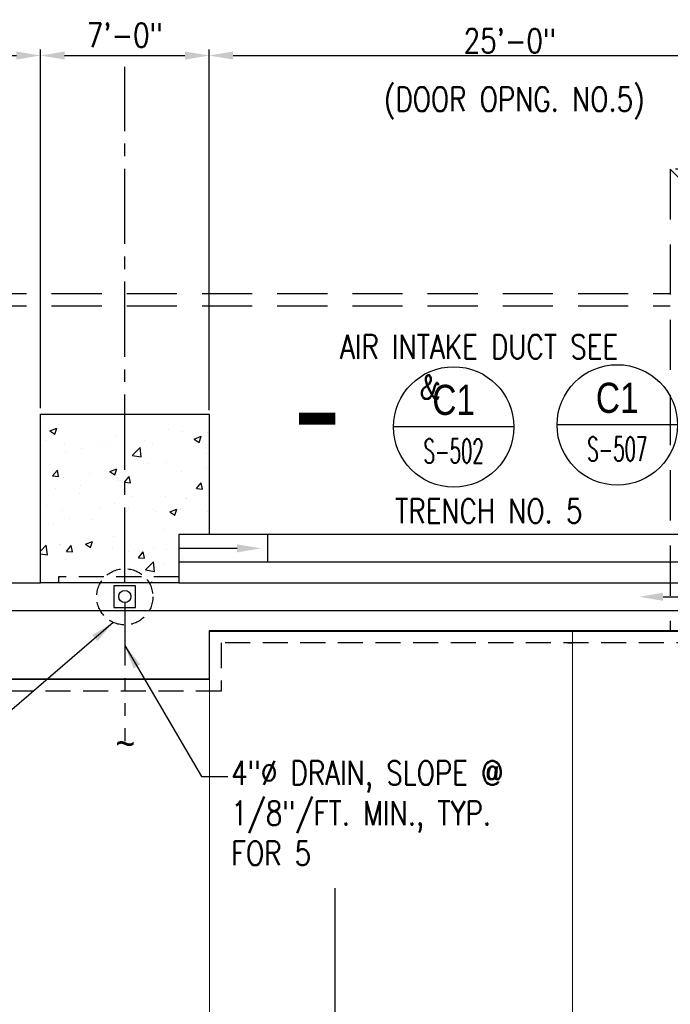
# Model space of a CAD drawing. Header units: inches. Extents: x -9715 to 32893, y -15613 to -1138.
# Tile 66 of 256: x 5454 to 5778, y -6436 to -5945. Entities that reach past the tile are written whole.
import ezdxf
from ezdxf.enums import TextEntityAlignment as Align

# ---------------------------------------------------------------- set-up
doc = ezdxf.new("R2010")
doc.units = ezdxf.units.IN
doc.header["$MEASUREMENT"] = 0
for name, pattern in [('CENTER2', [1.125, 0.75, -0.125, 0.125, -0.125]), ('DASHED', [0.75, 0.5, -0.25]), ('HIDDEN', [0.375, 0.25, -0.125]), ('PHANTOM', [2.5, 1.25, -0.25, 0.25, -0.25, 0.25, -0.25])]:
    doc.linetypes.add(name, pattern=pattern)
doc.layers.get('0').update_dxf_attribs({"color": 252})
doc.layers.get('DEFPOINTS').update_dxf_attribs({"color": 11})
for name, color, linetype in [('A-Anno-Symb', 2, 'Continuous'), ('S-ANNO-DIMS', 2, 'Continuous'), ('S-ANNO-SYMB', 2, 'Continuous'), ('S-ANNO-TEXT', 2, 'Continuous'), ('S-FNDN-FTNG', 138, 'Continuous'), ('S1', 2, 'Continuous'), ('S6', 1, 'Continuous')]:
    doc.layers.add(name, color=color, linetype=linetype)
doc.styles.add('125', font='romans.shx', dxfattribs={"width": 0.8, "height": 2})
doc.styles.add('DIM', font='ROMANS.shx', dxfattribs={"width": 0.8})
doc.styles.add('ROMANS', font='ROMANS.shx', dxfattribs={"width": 0.8})
doc.styles.get("Standard").update_dxf_attribs({"font": 'romans.shx', "width": 0.8})
doc.styles.add('SX-FRAC', font='SX-FRAC.shx', dxfattribs={"width": 0.9, "height": 14})
doc.styles.add('TITTEXTL', font='swiss.ttf', dxfattribs={"width": 0.8})
doc.dimstyles.new('DIM-96', dxfattribs={"dimscale": 0, "dimtxt": 12, "dimasz": 12, "dimexe": 6, "dimexo": 6, "dimgap": 6, "dimtad": 1, "dimdec": 1, "dimzin": 3, "dimdsep": 46, "dimlunit": 4, "dimtxsty": 'DIM', "dimcen": 0, "dimdle": 0.0625, "dimclrd": 256, "dimclre": 256, "dimclrt": 2, "dimazin": 0, "dimtfac": 1, "dimtdec": 1, "dimtmove": 1, "dimatfit": 0, "dimfxl": 0.0625, "dimfrac": 2, "dimtolj": 1, "dimtzin": 0, "dimarcsym": 0})
doc.dimstyles.get("Standard").update_dxf_attribs({"dimtxt": 0.18, "dimasz": 0.18, "dimexe": 0.18, "dimexo": 0.0625, "dimgap": 0.09, "dimtad": 0, "dimtih": 1, "dimtoh": 1, "dimdec": 4, "dimzin": 0, "dimdsep": 46, "dimtxsty": 'Standard', "dimcen": 0.09, "dimadec": 0, "dimazin": 0, "dimtfac": 1, "dimtdec": 4, "dimtofl": 0, "dimtmove": 0, "dimatfit": 3, "dimfxl": 1, "dimtolj": 1, "dimtzin": 0, "dimarcsym": 0})

# ---------------------------------------------------------------- blocks, each defined once
blk = doc.blocks.new('*X598')
at = {"color": 0}
for p, q in [((1906.64, 1236.52), (1906.64, 1236.52)), ((1959.88, 1234.63), (1962.02, 1237.19)), ((1962.87, 1234.37), (1962.35, 1237.19)), ((1959.88, 1234.63), (1962.87, 1234.37)), ((2278.7, 1235.42), (2278.7, 1235.42)), ((1902.14, 1225.75), (1906.03, 1229.81)), ((1906.59, 1225.06), (1906.03, 1229.81)), ((1951.95, 1228.68), (1955.45, 1230.02)), ((1951.95, 1228.68), (1954.44, 1227)), ((1954.44, 1227), (1955.46, 1230.02)), ((1957.68, 1227.15), (1957.68, 1227.15)), ((1958.39, 1229.23), (1958.39, 1229.23)), ((1968.75, 1226.76), (1968.75, 1226.76)), ((1970.91, 1230.88), (1970.91, 1230.88)), ((2281.39, 1228.79), (2284.89, 1230.13)), ((2281.39, 1228.79), (2283.88, 1227.11)), ((2283.88, 1227.11), (2284.89, 1230.13)), ((2340.33, 1229.57), (2340.33, 1229.57)), ((2347.67, 1228.51), (2347.67, 1228.51)), ((2360.15, 1228.15), (2360.15, 1228.15)), ((1902.14, 1225.75), (1906.59, 1225.06)), ((1907.88, 1222.58), (1907.88, 1222.58)), ((1926.82, 1225.07), (1926.82, 1225.07)), ((1932, 1223.63), (1932, 1223.63)), ((1939.59, 1221.76), (1939.59, 1221.76)), ((1955.5, 1217.47), (1959.39, 1221.53)), ((1959.95, 1216.78), (1959.4, 1221.53)), ((2279, 1224.12), (2279, 1224.12)), ((2288.69, 1222.3), (2288.69, 1222.3)), ((2305.69, 1222.99), (2305.69, 1222.99)), ((2309.64, 1221.5), (2309.64, 1221.5)), ((2314.66, 1226.05), (2314.66, 1226.05)), ((2318.51, 1223.51), (2318.51, 1223.51)), ((2328.57, 1224), (2328.57, 1224)), ((2332.38, 1221.87), (2332.38, 1221.87)), ((2353.25, 1224.78), (2356.75, 1226.13)), ((2353.25, 1224.78), (2355.73, 1223.11)), ((2355.74, 1223.1), (2356.75, 1226.12)), ((1895.36, 1220.93), (1895.36, 1220.93)), ((1906.04, 1219.88), (1906.04, 1219.88)), ((1910.43, 1216.75), (1910.43, 1216.75)), ((1955.5, 1217.47), (1959.95, 1216.78)), ((2289.35, 1218.5), (2289.35, 1218.5)), ((2297.12, 1219.86), (2297.12, 1219.86)), ((2322.41, 1216.52), (2326.3, 1220.58)), ((2322.41, 1216.52), (2326.85, 1215.83)), ((2326.85, 1215.83), (2326.3, 1220.58)), ((2359.07, 1220.74), (2359.07, 1220.74)), ((2359.65, 1217.54), (2359.65, 1217.54)), ((1895.59, 1214.36), (1895.59, 1214.36)), ((1909.94, 1212.55), (1913.44, 1213.9)), ((1909.94, 1212.55), (1912.43, 1210.87)), ((1912.43, 1210.87), (1913.44, 1213.89)), ((1922.28, 1213.23), (1922.28, 1213.23)), ((1948.97, 1212.1), (1948.97, 1212.1)), ((1976.69, 1213.65), (1976.69, 1213.65)), ((2330.49, 1212.53), (2330.49, 1212.53)), ((2339.73, 1212.92), (2339.73, 1212.92)), ((1906.13, 1207.64), (1906.13, 1207.64)), ((1931.4, 1206.98), (1931.4, 1206.98)), ((1945.24, 1209.51), (1945.24, 1209.51)), ((1951.57, 1210.78), (1951.57, 1210.78)), ((1957.07, 1210.5), (1957.07, 1210.5)), ((1957.76, 1211.16), (1957.76, 1211.16)), ((1975.66, 1210.98), (1975.66, 1210.98)), ((2282.65, 1206.39), (2285.06, 1209.27)), ((2285.64, 1206.13), (2285.06, 1209.27)), ((2301.33, 1207.53), (2301.33, 1207.53)), ((2311.24, 1208.66), (2314.74, 1210)), ((2311.24, 1208.66), (2313.72, 1206.98)), ((2313.72, 1206.98), (2314.74, 1210)), ((2314.05, 1209.4), (2314.05, 1209.4)), ((2347, 1208.43), (2347, 1208.43)), ((2359.51, 1210.08), (2359.51, 1210.08)), ((1894.73, 1202.86), (1894.73, 1202.86)), ((1895.09, 1203.3), (1897.5, 1206.17)), ((1895.09, 1203.3), (1898.08, 1203.04)), ((1898.08, 1203.04), (1897.5, 1206.17)), ((1905.43, 1203.24), (1905.43, 1203.24)), ((1913.66, 1205.35), (1913.66, 1205.35)), ((1922.41, 1205.77), (1922.41, 1205.77)), ((1930.95, 1200.16), (1933.36, 1203.03)), ((1932.82, 1206.52), (1932.82, 1206.52)), ((1933.94, 1199.9), (1933.36, 1203.03)), ((1959.51, 1205.39), (1959.51, 1205.39)), ((2282.65, 1206.39), (2285.63, 1206.13)), ((2288.09, 1205.65), (2288.09, 1205.65)), ((2296.48, 1201.78), (2296.48, 1201.78)), ((2315.42, 1204.28), (2315.42, 1204.28)), ((2318.51, 1203.26), (2318.69, 1203.48)), ((2318.51, 1203.26), (2318.69, 1203.24)), ((2318.69, 1203.48), (2320.92, 1206.13)), ((2318.69, 1203.24), (2321.5, 1203)), ((2321.5, 1202.99), (2320.92, 1206.13)), ((2354.37, 1200.12), (2356.78, 1202.99)), ((2357.36, 1199.86), (2356.78, 1202.99)), ((1893.25, 1200.77), (1893.25, 1200.77)), ((1930.95, 1200.16), (1933.94, 1199.9)), ((1966.82, 1197.02), (1969.23, 1199.9)), ((1966.82, 1197.02), (1969.81, 1196.76)), ((1969.81, 1196.76), (1969.23, 1199.89)), ((2283.97, 1200.13), (2283.97, 1200.13)), ((2295.95, 1197.44), (2295.95, 1197.44)), ((2354.37, 1200.12), (2357.36, 1199.86)), ((1939.79, 1192.42), (1943.29, 1193.76)), ((1939.79, 1192.42), (1942.27, 1190.74)), ((1942.28, 1190.74), (1943.29, 1193.76)), ((1956.46, 1193.86), (1956.46, 1193.86)), ((1963.54, 1193.93), (1963.54, 1193.93)), ((1970.66, 1193.28), (1970.66, 1193.28)), ((2279.81, 1191.86), (2279.81, 1191.86)), ((2313.45, 1192.76), (2313.45, 1192.76)), ((2322.65, 1196.32), (2322.65, 1196.32)), ((2339.12, 1196.28), (2339.12, 1196.28)), ((2349.34, 1195.19), (2349.34, 1195.19)), ((2349.59, 1195.03), (2349.59, 1195.03)), ((1912.33, 1187.82), (1912.33, 1187.82)), ((1930.79, 1190.34), (1930.79, 1190.34)), ((1932.09, 1189.79), (1932.09, 1189.79)), ((1941.5, 1188.27), (1941.5, 1188.27)), ((1944.6, 1191.43), (1944.6, 1191.43)), ((2287.48, 1189.01), (2287.48, 1189.01)), ((2306.5, 1190.73), (2306.5, 1190.73)), ((2320.43, 1190.03), (2320.43, 1190.03)), ((2333.19, 1189.6), (2333.19, 1189.6)), ((2333.84, 1188.71), (2333.84, 1188.71)), ((2341.08, 1188.53), (2344.58, 1189.87)), ((2341.08, 1188.53), (2343.57, 1186.85)), ((2343.57, 1186.85), (2344.58, 1189.87)), ((2346.36, 1190.36), (2346.36, 1190.36)), ((2359.88, 1188.47), (2359.88, 1188.47)), ((1900.51, 1185.63), (1900.51, 1185.63)), ((1904.82, 1186.59), (1904.82, 1186.59)), ((1912.35, 1183.27), (1912.35, 1183.27)), ((1939.02, 1186.69), (1939.02, 1186.69)), ((1965.71, 1185.56), (1965.71, 1185.56)), ((2283.33, 1182.06), (2283.33, 1182.06)), ((2291.27, 1185.02), (2291.27, 1185.02)), ((2302.27, 1184.56), (2302.27, 1184.56)), ((1897.78, 1176.29), (1901.28, 1177.64)), ((1900.26, 1174.61), (1901.28, 1177.64)), ((1955.85, 1177.21), (1955.85, 1177.21)), ((2338.51, 1179.63), (2338.51, 1179.63)), ((1897.78, 1176.29), (1900.26, 1174.62)), ((1908.77, 1168.77), (1912.66, 1172.83)), ((1913.21, 1168.08), (1912.66, 1172.82)), ((1930.18, 1173.69), (1930.18, 1173.69)), ((1950.39, 1174.21), (1950.39, 1174.21)), ((1969.63, 1172.29), (1973.13, 1173.63)), ((1969.63, 1172.29), (1972.12, 1170.61)), ((1972.12, 1170.61), (1973.13, 1173.63)), ((2286.87, 1172.36), (2286.87, 1172.36)), ((2299.07, 1172.4), (2302.57, 1173.74)), ((2299.07, 1172.4), (2301.56, 1170.72)), ((2301.56, 1170.72), (2302.57, 1173.74)), ((2312.84, 1176.11), (2312.84, 1176.11)), ((1902.03, 1165.69), (1904.44, 1168.56)), ((1904.21, 1169.95), (1904.21, 1169.95)), ((1905.02, 1165.43), (1904.44, 1168.56)), ((1908.77, 1168.77), (1913.21, 1168.08)), ((1918.93, 1170.07), (1918.93, 1170.07)), ((1931.45, 1171.71), (1931.45, 1171.71)), ((2276.69, 1168.88), (2279.57, 1171.88)), ((2276.69, 1167.66), (2280.12, 1167.13)), ((2280.12, 1167.13), (2279.57, 1171.87)), ((2286.01, 1172.03), (2286.01, 1172.03)), ((2289.58, 1168.79), (2291.99, 1171.66)), ((2289.58, 1168.79), (2292.57, 1168.52)), ((2292.57, 1168.52), (2292, 1171.66)), ((2312.7, 1170.9), (2312.7, 1170.9)), ((2320.69, 1168.99), (2320.69, 1168.99)), ((2325.45, 1165.65), (2327.86, 1168.52)), ((2328.44, 1165.38), (2327.86, 1168.52)), ((2333.21, 1170.64), (2333.21, 1170.64)), ((2339.39, 1169.77), (2339.39, 1169.77)), ((1902.03, 1165.69), (1905.02, 1165.43)), ((1937.89, 1162.55), (1940.3, 1165.42)), ((1937.89, 1162.55), (1940.88, 1162.29)), ((1940.88, 1162.29), (1940.3, 1165.42)), ((1962.13, 1160.49), (1966.02, 1164.55)), ((1966.58, 1159.8), (1966.02, 1164.55)), ((1968.6, 1163.45), (1968.6, 1163.45)), ((2289.11, 1164.83), (2289.11, 1164.83)), ((2325.45, 1165.65), (2328.44, 1165.39)), ((2329.03, 1159.54), (2332.93, 1163.6)), ((2333.48, 1158.85), (2332.93, 1163.6)), ((2337.9, 1162.99), (2337.9, 1162.99)), ((2347.52, 1165.2), (2347.52, 1165.2)), ((1902.59, 1162.27), (1902.59, 1162.27)), ((1927.62, 1156.16), (1931.12, 1157.51)), ((1929.29, 1161.14), (1929.29, 1161.14)), ((1930.11, 1154.48), (1931.12, 1157.51)), ((1939.44, 1158.44), (1939.44, 1158.44)), ((1955.24, 1160.57), (1955.24, 1160.57)), ((1955.98, 1160.01), (1955.98, 1160.01)), ((1962.13, 1160.49), (1966.58, 1159.8)), ((1968.81, 1158.64), (1968.81, 1158.64)), ((1973.75, 1159.41), (1976.16, 1162.29)), ((1973.75, 1159.41), (1976.69, 1159.16)), ((1976.69, 1159.42), (1976.17, 1162.29)), ((2312.23, 1159.47), (2312.23, 1159.47)), ((2318.36, 1160.19), (2318.36, 1160.19)), ((2329.03, 1159.54), (2333.48, 1158.85)), ((1903.6, 1153.3), (1903.6, 1153.3)), ((1910.28, 1153.44), (1910.28, 1153.44)), ((1913.14, 1155.55), (1913.14, 1155.55)), ((1927.62, 1156.16), (1930.11, 1154.49)), ((1929.57, 1157.05), (1929.57, 1157.05)), ((1937.23, 1154.49), (1937.23, 1154.49)), ((1939.83, 1154.42), (1939.83, 1154.42)), ((1966.52, 1153.3), (1966.52, 1153.3)), ((2286.26, 1155.72), (2286.26, 1155.72)), ((2289.2, 1155.19), (2289.2, 1155.19)), ((2331.31, 1153.19), (2332.42, 1153.61)), ((2332.28, 1153.19), (2332.42, 1153.61)), ((2338.99, 1153.41), (2338.99, 1153.41)), ((1905.78, 1150.35), (1905.78, 1150.35)), ((1918.3, 1151.99), (1918.3, 1151.99)), ((1951.42, 1147.46), (1951.42, 1147.46)), ((1954.64, 1143.93), (1954.64, 1143.93)), ((1922.26, 1142.46), (1922.26, 1142.46)), ((1928.96, 1140.41), (1928.96, 1140.41)), ((1955.66, 1138.92), (1955.66, 1138.92)), ((1893.1, 1137.45), (1893.1, 1137.45)), ((1903, 1136.66), (1903, 1136.66)), ((1919.34, 1135.72), (1919.34, 1135.72)), ((1924.08, 1134.77), (1924.08, 1134.77)), ((1946.03, 1134.6), (1946.03, 1134.6)), ((1957.47, 1136.03), (1960.97, 1137.38)), ((1957.47, 1136.03), (1959.95, 1134.35)), ((1959.96, 1134.35), (1960.97, 1137.37)), ((1905.14, 1132.27), (1905.14, 1132.27)), ((1909.89, 1129.19), (1911.38, 1130.95)), ((1911.7, 1129.19), (1911.38, 1130.95))]:
    blk.add_line(p, q, dxfattribs=at)
blk = doc.blocks.new('*D622')
at = {"layer": 'DEFPOINTS', "color": 0}
for p in [(5847.93, -5963.3), (5547.93, -6141.92), (5847.93, -6141.92)]:
    blk.add_point(p, dxfattribs=at)
at = {"layer": 'S-ANNO-DIMS', "color": 2}
for p, q in [((5547.93, -6139.92), (5547.93, -5961.3)), ((5559.93, -5963.3), (5835.93, -5963.3)), ((5847.93, -6139.92), (5847.93, -5961.3))]:
    blk.add_line(p, q, dxfattribs=at)
for points in [[(5559.93, -5961.3), (5559.93, -5965.3), (5547.93, -5963.3)], [(5835.93, -5961.3), (5835.93, -5965.3), (5847.93, -5963.3)]]:
    blk.add_solid(points, dxfattribs=at)
at = {"layer": 'S-ANNO-DIMS', "color": 2, "insert": (5697.93, -5955.97), "char_height": 12, "attachment_point": 5, "style": 'DIM'}
blk.add_mtext('\\A1;25\'-0"', dxfattribs=at)
blk = doc.blocks.new('*D624')
at = {"layer": 'DEFPOINTS', "color": 0}
for p in [(5547.93, -5963.3), (5463.93, -6141.92), (5547.93, -6141.92)]:
    blk.add_point(p, dxfattribs=at)
at = {"layer": 'S-ANNO-DIMS', "color": 2}
for p, q in [((5463.93, -6138.92), (5463.93, -5960.3)), ((5475.93, -5963.3), (5535.93, -5963.3)), ((5547.93, -6138.92), (5547.93, -5960.3))]:
    blk.add_line(p, q, dxfattribs=at)
for points in [[(5475.93, -5961.3), (5475.93, -5965.3), (5463.93, -5963.3)], [(5535.93, -5961.3), (5535.93, -5965.3), (5547.93, -5963.3)]]:
    blk.add_solid(points, dxfattribs=at)
at = {"layer": 'S-ANNO-DIMS', "color": 2, "insert": (5505.93, -5953.16), "char_height": 12, "attachment_point": 5, "style": 'DIM'}
blk.add_mtext('\\A1;7\'-0"', dxfattribs=at)
blk = doc.blocks.new('*D625')
at = {"layer": 'DEFPOINTS', "color": 0}
for p in [(5463.93, -5963.3), (5163.93, -6141.92), (5463.93, -6141.92)]:
    blk.add_point(p, dxfattribs=at)
at = {"layer": 'S-ANNO-DIMS', "color": 2}
for p, q in [((5163.93, -6138.92), (5163.93, -5960.3)), ((5175.93, -5963.3), (5451.93, -5963.3)), ((5463.93, -6138.92), (5463.93, -5960.3))]:
    blk.add_line(p, q, dxfattribs=at)
for points in [[(5175.93, -5961.3), (5175.93, -5965.3), (5163.93, -5963.3)], [(5451.93, -5961.3), (5451.93, -5965.3), (5463.93, -5963.3)]]:
    blk.add_solid(points, dxfattribs=at)
at = {"layer": 'S-ANNO-DIMS', "color": 2, "insert": (5313.93, -5953.16), "char_height": 12, "attachment_point": 5, "style": 'DIM'}
blk.add_mtext('\\A1;25\'-0"', dxfattribs=at)
blk = doc.blocks.new('Anno_Section_A2')
at = {"color": 0, "linetype": 'ByBlock', "lineweight": -2}
blk.add_line((2.5, 0), (-2.5, 0), dxfattribs=at)
blk.add_circle((0, 0), 2.5, dxfattribs=at)
at = {"color": 0, "linetype": 'ByBlock', "lineweight": -2, "style": 'ROMANS', "width": 0.8}
blk.add_attdef('NUMBER', text='', height=1, dxfattribs=at).set_placement((0, 0.5), align=Align.CENTER)
blk.add_attdef('SHEET', text='', height=0.75, dxfattribs=at).set_placement((0, -0.5), align=Align.TOP_CENTER)

msp = doc.modelspace()

# ---------------------------------------------------------------- linework, layer by layer
at = {"layer": 'A-Anno-Symb'}
msp.add_lwpolyline([(5592.84354, -6144.13151, 6, 6, 0), (5610.84354, -6144.13151, 0, 0, 0), (5610.84354, -6293.95039, 0, 0, 0)], format="xyseb", dxfattribs=at)
at = {"layer": 'S-ANNO-DIMS', "color": 1, "linetype": 'CENTER2', "ltscale": 50}
msp.add_line((5505.92856, -6225.91577), (5505.92856, -5968.91409), dxfattribs=at)
at = {"layer": 'S-ANNO-DIMS'}
msp.add_line((5577.09346, -6201.91577), (5577.09346, -6215.66577), dxfattribs=at)
at = {"layer": 'S-ANNO-SYMB'}
msp.add_line((5610.84354, -6711.71931), (5610.84354, -6377.98854), dxfattribs=at)
at = {"layer": 'S-ANNO-TEXT', "linetype": 'DASHED', "ltscale": 15}
msp.add_circle((5505.92856, -6232.91577), 14, dxfattribs=at)
at = {"layer": 'S1', "color": 2, "linetype": 'DASHED', "ltscale": 50}
for p, q in [((5777.92856, -6019.91577), (5845.92856, -6087.91577)), ((5917.92856, -6019.91577), (5777.92856, -6019.91577)), ((5777.92856, -6019.91577), (5777.92856, -6250.16577)), ((4081.92856, -6081.91577), (5777.92856, -6081.91577)), ((4081.92856, -6087.91577), (5777.92856, -6087.91577))]:
    msp.add_line(p, q, dxfattribs=at)
at = {"layer": 'S1', "color": 3}
for p, q in [((5847.92856, -6201.91577), (5547.92856, -6201.91577)), ((6186.92856, -6215.66577), (5532.92856, -6215.66577)), ((5532.92856, -6225.91577), (5802.92856, -6225.91577))]:
    msp.add_line(p, q, dxfattribs=at)
at = {"layer": 'S1', "color": 5, "linetype": 'PHANTOM', "ltscale": 25}
msp.add_line((5505.92856, -6235.91577), (5505.92856, -6304.91577), dxfattribs=at)
at = {"layer": 'S1', "color": 4}
for p, q in [((5547.92856, -6249.91577), (5547.92856, -6273.91577)), ((5910.42856, -6249.91577), (5547.92856, -6249.91577)), ((5547.92856, -6249.91577), (5547.92856, -6273.91577)), ((5726.8859, -6255.91577), (5728.97123, -6255.91577)), ((5547.92856, -6273.91577), (4311.92856, -6273.91577))]:
    msp.add_line(p, q, dxfattribs=at)
at = {"layer": 'S1', "color": 3, "linetype": 'HIDDEN', "ltscale": 50}
for p, q in [((5905.92856, -6255.91577), (5553.92856, -6255.91577)), ((5553.92856, -6255.91577), (5553.92856, -6279.91577)), ((5553.92856, -6279.91577), (4662.26097, -6279.91577))]:
    msp.add_line(p, q, dxfattribs=at)
at = {"layer": 'S1', "color": 4}
for points in [[(5463.92856, -6225.91577), (5463.92856, -6141.91577)], [(5463.92856, -6141.91577), (5547.92856, -6141.91577)], [(5547.92856, -6141.91577), (5547.92856, -6201.91577)], [(5547.92856, -6201.91577), (5532.92856, -6201.91577), (5532.92856, -6225.91577)], [(5532.92856, -6225.91577), (5463.92856, -6225.91577)]]:
    msp.add_lwpolyline(points, dxfattribs=at)
at = {"layer": 'S1', "color": 3}
for points in [[(5561.92856, -6208.79077), (5532.92856, -6208.79077)], [(5163.92856, -6225.91577), (5463.92856, -6225.91577)], [(5774.34044, -6232.91577), (5802.92856, -6232.91577)], [(5148.92856, -6239.66577), (5802.92856, -6239.66577)]]:
    msp.add_lwpolyline(points, dxfattribs=at)
at = {"layer": 'S1', "color": 2, "linetype": 'HIDDEN', "ltscale": 50}
msp.add_lwpolyline([(5532.92856, -6222.91577), (5472.92856, -6222.91577), (5472.92856, -6225.91577)], dxfattribs=at)
at = {"layer": 'S1', "color": 2}
msp.add_lwpolyline([(5500.52856, -6238.19077), (5511.32856, -6238.19077), (5511.32856, -6227.39077), (5500.52856, -6227.39077)], close=True, dxfattribs=at)
at = {"layer": 'S1', "color": 3, "const_width": 0.5}
for points in [[(5910.17856, -6612.49065), (5910.17856, -6250.16577), (5548.17856, -6250.16577), (5548.17856, -6274.16577), (4662.55721, -6274.16577)], [(5729.17856, -6250.41577), (5729.17856, -6687.41577)], [(5548.18099, -6274.41577), (5548.18099, -6687.41577)]]:
    msp.add_lwpolyline(points, dxfattribs=at)
at = {"layer": 'S1', "color": 2}
msp.add_circle((5505.92856, -6232.79077), 3, dxfattribs=at)
at = {"layer": 'S1', "color": 3}
for points in [[(5561.92856, -6210.79077), (5561.92856, -6206.79077), (5573.92856, -6208.79077)], [(5774.34044, -6230.91577), (5774.34044, -6234.91577), (5762.34044, -6232.91577)]]:
    msp.add_solid(points, dxfattribs=at)

# ---------------------------------------------------------------- block references
at = {"layer": 'S-ANNO-SYMB'}
ref = msp.add_blockref('Anno_Section_A2', (5669.89903, -6148.31672), dxfattribs=dict(at, xscale=12, yscale=12, zscale=11.99999999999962))
ref.add_attrib('NUMBER', 'C1', dxfattribs={"layer": '0', "color": 0, "linetype": 'ByBlock', "lineweight": -2, "height": 15, "style": 'TITTEXTL', "width": 0.796875}).set_placement((5669.89903, -6142.31672, 250), align=Align.CENTER)
ref.add_attrib('SHEET', 'S-502', dxfattribs={"layer": '0', "color": 0, "linetype": 'ByBlock', "lineweight": -2, "height": 12, "style": 'ROMANS', "width": 0.55}).set_placement((5669.89903, -6154.31672, 250), align=Align.TOP_CENTER)
ref = msp.add_blockref('Anno_Section_A2', (5751.45987, -6147.29149), dxfattribs=dict(at, xscale=12, yscale=12, zscale=11.99999999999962))
ref.add_attrib('NUMBER', 'C1', dxfattribs={"layer": '0', "color": 0, "linetype": 'ByBlock', "lineweight": -2, "height": 15, "style": 'TITTEXTL', "width": 0.796875}).set_placement((5751.45987, -6141.29149, 250), align=Align.CENTER)
ref.add_attrib('SHEET', 'S-507', dxfattribs={"layer": '0', "color": 0, "linetype": 'ByBlock', "lineweight": -2, "height": 12, "style": 'ROMANS', "width": 0.55}).set_placement((5751.45987, -6153.29149, 250), align=Align.TOP_CENTER)
at = {"layer": 'S6', "color": 1}
msp.add_blockref('*X598', (3187.23415, -7379.10259), dxfattribs=at)

# ---------------------------------------------------------------- texts
at = {"layer": 'S-ANNO-DIMS', "insert": (5700.14872, -5979.01654), "char_height": 12, "width": 145.3714286, "attachment_point": 2, "style": '125'}
msp.add_mtext('(DOOR OPNG. NO.5)', dxfattribs=at)
at = {"layer": 'S-ANNO-TEXT', "style": '125', "width": 0.8}
msp.add_text('TRENCH NO. 5', height=12, dxfattribs=at).set_placement((5640.73774, -6196.1837))
at = {"layer": 'S-ANNO-TEXT', "char_height": 12, "attachment_point": 1, "style": '125'}
for s, insert, width in [('AIR INTAKE DUCT SEE       & ', (5613.24337, -6102.35787), 152.6857143), ('4"%%C DRAIN, SLOPE @ 1/8"/FT. MIN., TYP. FOR 5', (5558.9554, -6314.66863), 165.9497785)]:
    msp.add_mtext(s, dxfattribs=dict(at, insert=insert, width=width))
at = {"layer": 'S-FNDN-FTNG', "color": 2, "style": 'SX-FRAC', "width": 0.9}
msp.add_text('~', height=14, rotation=180, dxfattribs=at).set_placement((5511.1477, -6299.27997))

# ---------------------------------------------------------------- dimensions: what is measured, and where the dimension line sits
at = {"layer": 'S-ANNO-DIMS'}
for base, p1, p2, override, picture, middle in [((5463.92856, -5963.30372), (5163.92856, -6141.91577), (5463.92856, -6141.91577), {"dimtxt": 12, "dimasz": 12, "dimexe": 3, "dimexo": 3, "dimgap": 3, "dimtad": 1, "dimtih": 0, "dimtoh": 0, "dimlfac": -1, "dimzin": 3, "dimlunit": 4, "dimtxsty": 'DIM', "dimdle": 3, "dimclrd": 2, "dimclre": 2, "dimclrt": 2, "dimadec": 2, "dimtofl": 1, "dimtmove": 1, "dimfrac": 1, "dimlwd": 65535, "dimlwe": 65535}, '*D625', (5313.92856, -5953.16086)), ((5547.92856, -5963.30372), (5463.92856, -6141.91577), (5547.92856, -6141.91577), {"dimtxt": 12, "dimasz": 12, "dimexe": 3, "dimexo": 3, "dimgap": 3, "dimtad": 1, "dimtih": 0, "dimtoh": 0, "dimlfac": -1, "dimzin": 3, "dimlunit": 4, "dimtxsty": 'DIM', "dimdle": 3, "dimclrd": 2, "dimclre": 2, "dimclrt": 2, "dimadec": 2, "dimtofl": 1, "dimtmove": 1, "dimfrac": 1, "dimlwd": 65535, "dimlwe": 65535}, '*D624', (5505.92856, -5953.16086)), ((5847.92856, -5963.30372), (5547.92856, -6141.91577), (5847.92856, -6141.91577), {"dimtxt": 12, "dimasz": 12, "dimexe": 2, "dimexo": 2, "dimgap": 0.1875, "dimtad": 1, "dimtih": 0, "dimtoh": 0, "dimlfac": -1, "dimzin": 3, "dimlunit": 4, "dimtxsty": 'DIM', "dimdle": 2, "dimclrd": 2, "dimclre": 2, "dimclrt": 2, "dimadec": 2, "dimtofl": 1, "dimtmove": 2, "dimfrac": 1, "dimlwd": 65535, "dimlwe": 65535}, '*D622', (5697.92856, -5955.97336))]:
    dim = msp.add_linear_dim(base=base, p1=p1, p2=p2, dimstyle='Standard', override=override, dxfattribs=at)
    dim.commit()
    dim.dimension.update_dxf_attribs({"geometry": picture, "text_midpoint": middle})

# ---------------------------------------------------------------- leaders
at = {"layer": 'S-ANNO-SYMB'}
for points in [[(5500.15003, -6245.66758), (5414.94654, -6319.08364), (5392.71869, -6319.08364)], [(5505.92856, -6257.26234), (5544.2196, -6322.42543), (5557.35884, -6322.42543)]]:
    msp.add_leader(points, dimstyle='DIM-96', override={"dimscale": 1, "dimtad": 0}, dxfattribs=at)

doc.saveas('drawing.dxf')
